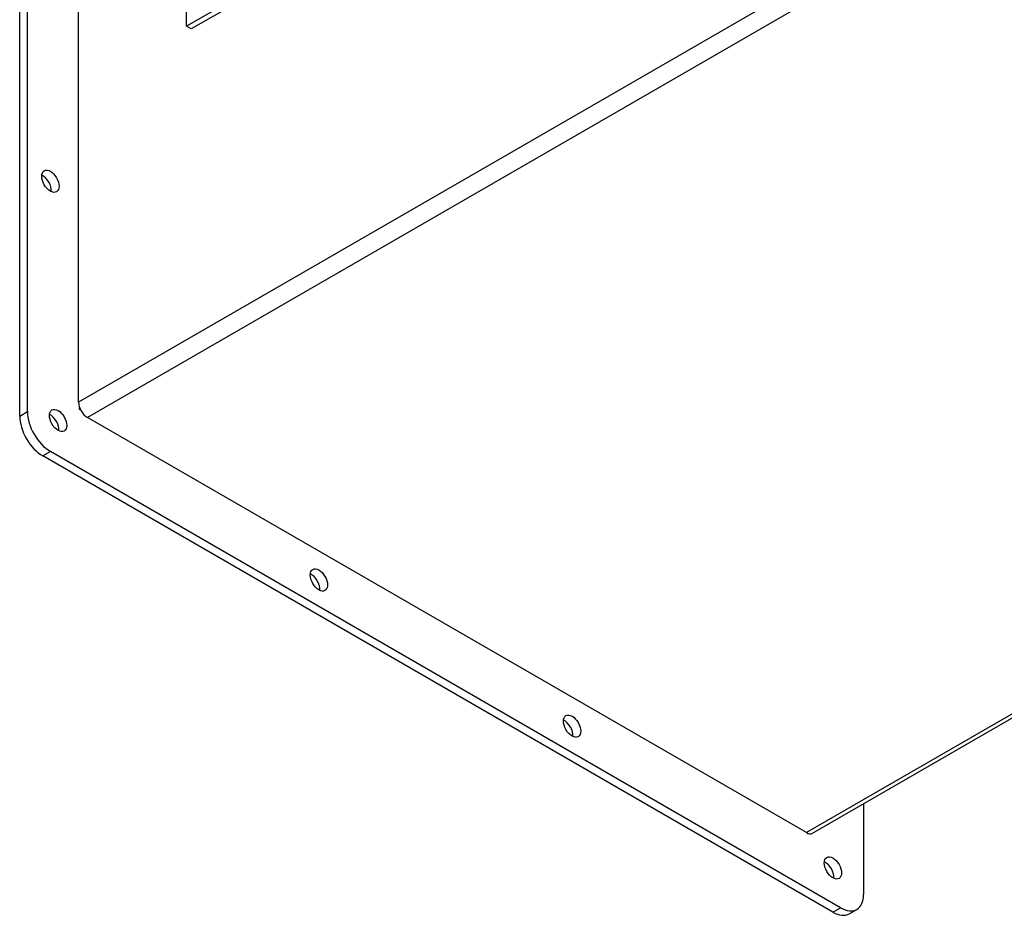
# Model space of a CAD drawing. Header units: inches. Extents: x 0 to 120, y -1 to 80.
# Tile 4 of 6: x 83 to 95, y 15 to 26. Entities that reach past the tile are written whole.
import ezdxf

# ---------------------------------------------------------------- set-up
doc = ezdxf.new("R2010")
doc.units = ezdxf.units.IN
doc.header["$MEASUREMENT"] = 0
for name, color, linetype in [('COM42530', 7, 'Continuous'), ('COM52570', 7, 'Continuous'), ('Default', 7, 'Continuous'), ('HNG11000', 7, 'Continuous')]:
    doc.layers.add(name, color=color, linetype=linetype)

# ---------------------------------------------------------------- blocks, each defined once
blk = doc.blocks.new('SE7')
at = {"layer": 'COM42530', "color": 7, "linetype": 'Continuous'}
for p, q in [((83.3054437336, 21.0860925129), (83.3054437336, 26.6995065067)), ((83.217055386, 21.0350614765), (83.217055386, 26.6484754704)), ((83.9015347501, 21.151690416), (83.9015347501, 21.1167111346)), ((83.9015347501, 21.1167111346), (83.9184161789, 21.1069646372)), ((83.217055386, 21.0350614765), (83.3054437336, 21.0860925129)), ((83.5706087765, 20.6268131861), (83.4822204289, 20.5757821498)), ((92.5862202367, 15.3195854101), (83.4822204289, 20.5757821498)), ((92.6746085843, 15.3706164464), (83.5706087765, 20.6268131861)), ((92.9397736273, 16.5686353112), (92.9397736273, 15.5237095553)), ((92.5862202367, 15.3195854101), (92.6746085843, 15.3706164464)), ((92.7737202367, 15.3010121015), (92.8621085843, 15.3520431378))]:
    blk.add_line(p, q, dxfattribs=at)
for centre, major_axis in [((83.5706087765, 23.7397064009), (0.0702500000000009, -0.1216765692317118)), ((83.6589971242, 20.9840304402), (0.07025000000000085, -0.1216765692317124)), ((86.6642009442, 19.1469131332), (0.07025000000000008, -0.1216765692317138)), ((89.5810164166, 17.462888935), (0.07025000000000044, -0.121676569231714)), ((92.5862202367, 15.8298957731), (0.0702500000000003, -0.121676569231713))]:
    blk.add_ellipse(centre, major_axis=major_axis, ratio=0.5773502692, dxfattribs=at)
for centre, major_axis, start_param, end_param in [((83.4822204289, 23.6886753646), (-0.07024999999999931, 0.1216765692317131), 3.821985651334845, 5.602792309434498), ((83.4822204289, 20.8819683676), (0.1875000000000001, -0.3247595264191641), 3.926990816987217, 5.497787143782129), ((83.5706087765, 20.9329994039), (-0.1875000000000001, 0.3247595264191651), 0.7853981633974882, 2.356194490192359), ((83.5706087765, 20.9329994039), (-0.07025000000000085, 0.1216765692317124), 3.821985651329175, 5.602792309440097), ((86.5758125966, 19.0958820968), (-0.07025000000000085, 0.1216765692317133), 3.821985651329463, 5.602792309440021), ((89.49262806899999, 17.4118578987), (-0.07025000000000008, 0.1216765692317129), 3.821985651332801, 5.602792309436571), ((92.497831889, 15.7788647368), (-0.07024999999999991, 0.1216765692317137), 3.821985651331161, 5.602792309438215), ((92.6746085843, 15.6768026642), (-0.1875000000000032, 0.3247595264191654), 2.356194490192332, 3.926990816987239), ((92.5862202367, 15.6257716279), (-0.1874999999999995, 0.324759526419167), 2.356194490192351, 3.141592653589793)]:
    blk.add_ellipse(centre, major_axis=major_axis, ratio=0.5773502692, start_param=start_param, end_param=end_param, dxfattribs=at)
at = {"layer": 'COM52570', "color": 7, "linetype": 'Continuous'}
for p, q in [((108.6527038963, 35.4868219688), (83.8958778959, 21.1934618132)), ((108.7556024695, 35.3127124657), (83.9969941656, 21.0183232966)), ((117.0068600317, 30.5121372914), (92.28004300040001, 16.2361028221)), ((92.35154300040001, 16.2290202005), (117.048743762, 30.4879557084)), ((83.8958778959, 21.1934618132), (83.8958778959, 25.8589232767)), ((92.28004300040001, 16.2361028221), (83.9969941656, 21.0183232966))]:
    blk.add_line(p, q, dxfattribs=at)
for centre, major_axis, start_param, end_param in [((83.9969941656, 21.1350823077), (0.07149999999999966, -0.1238416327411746), 3.926990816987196, 5.497787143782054), ((92.28004300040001, 16.3528618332), (-0.07150000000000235, 0.1238416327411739), 2.356194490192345, 3.141592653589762)]:
    blk.add_ellipse(centre, major_axis=major_axis, ratio=0.5773502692, start_param=start_param, end_param=end_param, dxfattribs=at)
at = {"layer": 'HNG11000', "color": 7, "linetype": 'Continuous'}
for p, q in [((86.5549529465, 26.3420851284), (85.1407393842, 25.5255885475)), ((86.6079859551, 26.3114665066), (85.1937723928, 25.4949699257)), ((85.1407393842, 25.5255885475), (85.1407393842, 26.0587608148)), ((85.1937723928, 25.4949699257), (85.1407393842, 25.5255885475))]:
    blk.add_line(p, q, dxfattribs=at)

msp = doc.modelspace()

# ---------------------------------------------------------------- block references
at = {"layer": 'Default'}
msp.add_blockref('SE7', (0, 0), dxfattribs=at)

doc.saveas('drawing.dxf')
